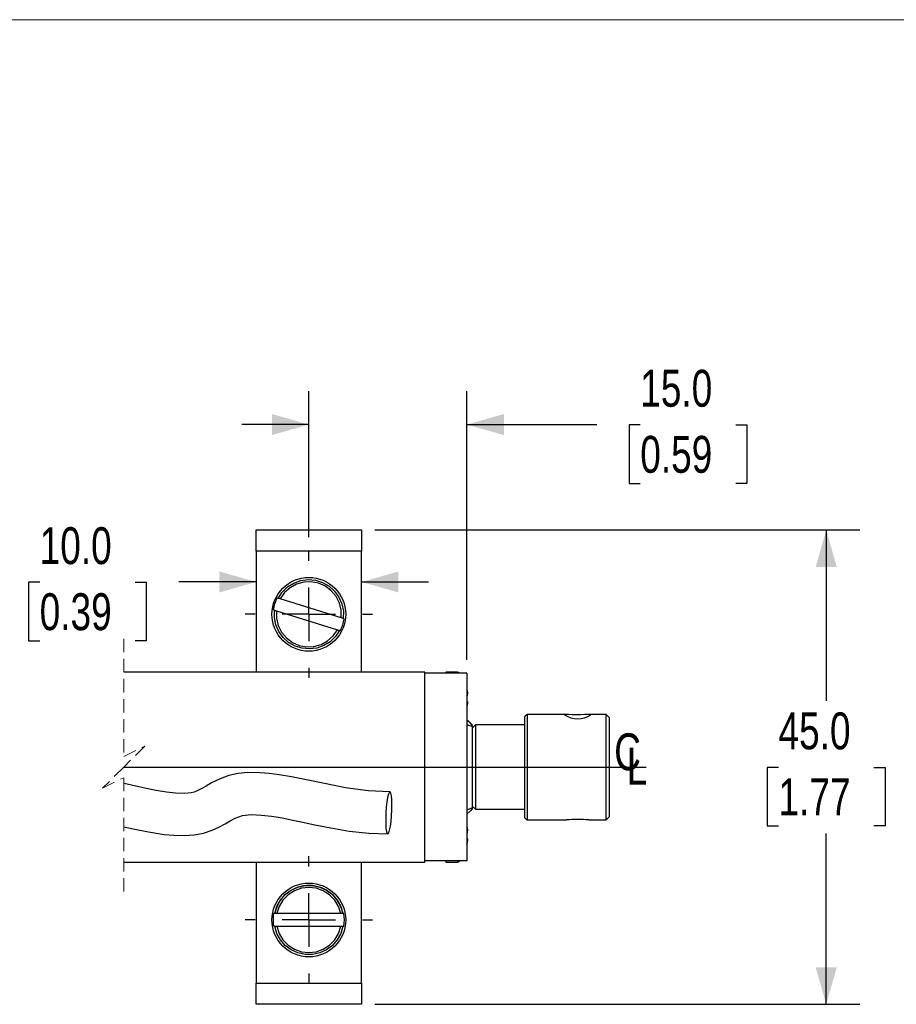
# Model space of a CAD drawing. Header units: millimetres. Extents: x 0 to 432, y 0 to 279.
# Tile 6 of 7: x 256 to 339, y 186 to 279. Entities that reach past the tile are written whole.
import ezdxf

# ---------------------------------------------------------------- set-up
doc = ezdxf.new("R2010")
doc.units = ezdxf.units.MM
doc.linetypes.add('CENTERX2', pattern=[20.32, 12.7, -2.54, 2.54, -2.54])
doc.linetypes.add('HIDDEN', pattern=[1.905, 1.27, -0.635])
doc.layers.add('CENTER', color=40, linetype='CENTERX2')
doc.layers.add('DIMENSIONS', color=140, linetype='Continuous', lineweight=25)
doc.layers.add('TEXT', color=140, linetype='Continuous', lineweight=25)
doc.styles.add('SLDTEXTSTYLE0', font='TXT', dxfattribs={"width": 0.75})
doc.dimstyles.new('SLDDIMSTYLE0', dxfattribs={"dimtxt": 3.5, "dimasz": 3.5, "dimexe": 0, "dimexo": 0.0625, "dimgap": 0.875, "dimtad": 0, "dimtih": 1, "dimtoh": 1, "dimdec": 1, "dimrnd": 1e-09, "dimzin": 4, "dimdsep": 46, "dimtxsty": 'SLDTEXTSTYLE0', "dimsah": 1, "dimcen": 0.09, "dimadec": 0, "dimazin": 1, "dimtfac": 1, "dimtdec": 1, "dimtofl": 0, "dimtmove": 0, "dimatfit": 3, "dimfxl": 0, "dimfrac": 2, "dimtolj": 1, "dimtzin": 12, "dimarcsym": 0})
doc.dimstyles.new('SLDDIMSTYLE5', dxfattribs={"dimtxt": 3.5, "dimasz": 3.5, "dimexe": 0, "dimexo": 0.0625, "dimgap": 0.875, "dimtad": 0, "dimtih": 1, "dimtoh": 1, "dimdec": 1, "dimrnd": 1e-09, "dimzin": 4, "dimdsep": 46, "dimtxsty": 'SLDTEXTSTYLE0', "dimsah": 1, "dimcen": 0.09, "dimadec": 0, "dimazin": 1, "dimtfac": 1, "dimtdec": 1, "dimtmove": 0, "dimatfit": 0, "dimfxl": 0, "dimfrac": 2, "dimtolj": 1, "dimtzin": 12, "dimarcsym": 0})

# ---------------------------------------------------------------- blocks, each defined once
blk = doc.blocks.new('SW_BROKEN_VIEW_1')
at = {"color": 0}
blk.add_line((180.421, 0), (229.998, 0), dxfattribs=at)
blk = doc.blocks.new('_D_19')
at = {"layer": 'DIMENSIONS'}
for p, q in [((258.184, 226.03), (257.118, 226.03)), ((257.118, 226.03), (257.118, 220.473)), ((267.236, 226.03), (268.302, 226.03)), ((268.302, 226.03), (268.302, 220.473)), ((278.72, 226.056), (271.372, 226.056)), ((288.72, 226.056), (295.07, 226.056)), ((257.118, 220.473), (258.184, 220.473)), ((268.302, 220.473), (267.236, 220.473))]:
    blk.add_line(p, q, dxfattribs=at)
for points in [[(278.72, 226.056), (275.22, 227.056), (275.22, 225.056)], [(288.72, 226.056), (292.22, 225.056), (292.22, 227.056)]]:
    blk.add_solid(points, dxfattribs=at)
at = {"layer": 'DIMENSIONS', "char_height": 3.5, "attachment_point": 1, "style": 'SLDTEXTSTYLE0'}
for s, insert in [('10.0', (258.184, 231.252)), ('0.39', (258.184, 224.985))]:
    blk.add_mtext(s, dxfattribs=dict(at, insert=insert))
blk = doc.blocks.new('_D_20')
at = {"layer": 'DIMENSIONS'}
for p, q in [((283.72, 230.298), (283.72, 244.163)), ((298.72, 218.658), (298.72, 244.163)), ((283.72, 240.988), (277.37, 240.988)), ((298.72, 240.988), (311.026, 240.988)), ((315.162, 240.961), (314.095, 240.961)), ((314.095, 240.961), (314.095, 235.405)), ((324.213, 240.961), (325.28, 240.961)), ((325.28, 240.961), (325.28, 235.405)), ((314.095, 235.405), (315.162, 235.405)), ((325.28, 235.405), (324.213, 235.405))]:
    blk.add_line(p, q, dxfattribs=at)
for points in [[(283.72, 240.988), (280.22, 241.988), (280.22, 239.988)], [(298.72, 240.988), (302.22, 239.988), (302.22, 241.988)]]:
    blk.add_solid(points, dxfattribs=at)
at = {"layer": 'DIMENSIONS', "char_height": 3.5, "attachment_point": 1, "style": 'SLDTEXTSTYLE0'}
for s, insert in [('15.0', (315.162, 246.183)), ('0.59', (315.162, 239.916))]:
    blk.add_mtext(s, dxfattribs=dict(at, insert=insert))
blk = doc.blocks.new('_D_22')
at = {"layer": 'DIMENSIONS'}
for p, q in [((289.99, 230.988), (335.979, 230.988)), ((332.804, 230.988), (332.804, 214.781)), ((328.278, 208.461), (327.212, 208.461)), ((327.212, 208.461), (327.212, 202.905)), ((337.329, 208.461), (338.396, 208.461)), ((338.396, 208.461), (338.396, 202.905)), ((327.212, 202.905), (328.278, 202.905)), ((338.396, 202.905), (337.329, 202.905)), ((332.804, 185.988), (332.804, 202.194)), ((289.99, 185.988), (335.979, 185.988))]:
    blk.add_line(p, q, dxfattribs=at)
for points in [[(332.804, 230.988), (331.804, 227.488), (333.804, 227.488)], [(332.804, 185.988), (333.804, 189.488), (331.804, 189.488)]]:
    blk.add_solid(points, dxfattribs=at)
at = {"layer": 'DIMENSIONS', "char_height": 3.5, "attachment_point": 1, "style": 'SLDTEXTSTYLE0'}
for s, insert in [('45.0', (328.278, 213.683)), ('1.77', (328.278, 207.416))]:
    blk.add_mtext(s, dxfattribs=dict(at, insert=insert))
blk = doc.blocks.new('SW_SYMBOL_MOD_CL')
at = {"layer": 'TEXT', "color": 0, "char_height": 783, "attachment_point": 5, "style": 'SLDTEXTSTYLE0'}
for s, insert in [('C', (400, 600)), ('L', (600, 300))]:
    blk.add_mtext(s, dxfattribs=dict(at, insert=insert))
blk = doc.blocks.new('SW_CENTERMARKSYMBOL_3')
at = {"layer": 'CENTER', "color": 0}
for p, q in [((0, 5.08), (0, 6.04)), ((0, 0), (0, 2.54)), ((-5.08, 0), (-6.04, 0)), ((0, 0), (-2.54, 0)), ((0, 0), (0, -2.54)), ((0, 0), (2.54, 0)), ((5.08, 0), (6.04, 0)), ((0, -5.08), (0, -6.04))]:
    blk.add_line(p, q, dxfattribs=at)
blk = doc.blocks.new('SW_CENTERMARKSYMBOL_4')
at = {"layer": 'CENTER', "color": 0}
for p, q in [((0, 5.08), (0, 6.04)), ((0, 0), (0, 2.54)), ((-5.08, 0), (-6.04, 0)), ((0, 0), (-2.54, 0)), ((0, 0), (0, -2.54)), ((0, 0), (2.54, 0)), ((5.08, 0), (6.04, 0)), ((0, -5.08), (0, -6.04))]:
    blk.add_line(p, q, dxfattribs=at)

msp = doc.modelspace()

# ---------------------------------------------------------------- linework, layer by layer
at = {"color": 7, "linetype": 'Continuous', "lineweight": 18}
msp.add_line((0, 279.4), (431.8, 279.4), dxfattribs=at)
for p, q in [((286.792, 222.658), (281.006, 224.462)), ((280.648, 223.317), (286.435, 221.513)), ((298.72, 217.388), (294.72, 217.388)), ((297.825, 217.488), (296.72, 217.488)), ((296.72, 217.488), (296.72, 217.388)), ((297.825, 217.488), (297.825, 217.388)), ((298.017, 217.392), (298.017, 217.388)), ((298.72, 215.433), (298.766, 215.434)), ((298.766, 215.273), (298.72, 215.274)), ((304.42, 213.488), (304.22, 213.288)), ((304.22, 203.688), (304.22, 213.288)), ((308.137, 213.488), (304.42, 213.488)), ((304.42, 213.488), (304.42, 203.488)), ((311.92, 213.488), (310.292, 213.488)), ((312.22, 213.188), (311.92, 213.488)), ((311.92, 203.488), (311.92, 213.488)), ((312.22, 213.188), (312.22, 203.788)), ((299.22, 212.488), (299.094, 212.613)), ((299.52, 212.488), (299.22, 212.188)), ((299.22, 212.488), (299.22, 212.473)), ((304.22, 212.488), (299.52, 212.488)), ((299.52, 212.488), (299.52, 204.488)), ((299.22, 204.788), (299.52, 204.488)), ((299.22, 204.585), (299.22, 204.488)), ((299.109, 204.376), (299.22, 204.488)), ((299.52, 204.488), (304.22, 204.488)), ((304.22, 203.688), (304.42, 203.488)), ((311.92, 203.488), (312.22, 203.788)), ((266.158, 202.838), (267.069, 202.633)), ((291.01, 203.627), (291.013, 203.127)), ((304.42, 203.488), (308.148, 203.488)), ((310.303, 203.488), (311.92, 203.488)), ((298.72, 202.433), (298.766, 202.434)), ((298.766, 202.273), (298.72, 202.274)), ((296.72, 199.588), (296.72, 199.488)), ((297.825, 199.588), (297.825, 199.488)), ((298.017, 199.588), (298.017, 199.583)), ((280.487, 194.588), (280.405, 194.588)), ((286.751, 194.588), (280.69, 194.588)), ((286.941, 194.582), (286.835, 194.998)), ((287.035, 194.588), (286.953, 194.588)), ((280.69, 193.388), (286.751, 193.388)), ((286.953, 193.388), (287.035, 193.388))]:
    msp.add_line(p, q)
at = {"color": 7, "linetype": 'HIDDEN', "lineweight": 18}
for p, q in [((266.158, 220.663), (266.158, 209.488)), ((266.158, 209.488), (268.158, 210.488)), ((268.158, 210.488), (266.158, 208.488)), ((266.158, 208.488), (264.158, 206.488)), ((264.158, 206.488), (266.158, 207.488)), ((266.158, 207.488), (266.158, 196.313))]:
    msp.add_line(p, q, dxfattribs=at)
at = {"flags": 128}
for points in [[(278.72, 228.988), (278.72, 229.378), (278.72, 229.753), (278.72, 230.099), (278.72, 230.402), (278.72, 230.65), (278.72, 230.835), (278.72, 230.949), (278.72, 230.988), (288.72, 230.988), (288.72, 230.949), (288.72, 230.835), (288.72, 230.65), (288.72, 230.402), (288.72, 230.099), (288.72, 229.753), (288.72, 229.378), (288.72, 228.988)], [(288.72, 217.488), (288.72, 228.988), (278.72, 228.988), (278.72, 217.488)], [(286.83, 222.647), (286.792, 222.658), (286.786, 223.365), (286.62, 224.052), (286.303, 224.683), (285.85, 225.225), (285.286, 225.651), (284.64, 225.937), (283.945, 226.069), (283.239, 226.039), (282.559, 225.85), (281.939, 225.511), (281.412, 225.041), (281.006, 224.462), (280.941, 224.482), (280.883, 224.5), (280.84, 224.514), (280.815, 224.522), (280.812, 224.523), (281.203, 225.104), (281.708, 225.589), (282.305, 225.956), (282.966, 226.188), (283.661, 226.276), (284.359, 226.213), (285.028, 226.005), (285.637, 225.659), (286.16, 225.193), (286.571, 224.626), (286.854, 223.985), (286.994, 223.299), (286.985, 222.598), (286.983, 222.599), (286.962, 222.605), (286.941, 222.612), (286.891, 222.628), (286.83, 222.647)], [(280.455, 223.377), (280.421, 223.388), (280.377, 223.401), (280.399, 223.551), (280.427, 223.699), (280.462, 223.845), (280.504, 223.99), (280.552, 224.133), (280.607, 224.274), (280.667, 224.412), (280.734, 224.547)], [(280.812, 224.523), (280.778, 224.533), (280.734, 224.547)], [(286.616, 221.456), (286.628, 221.452), (286.237, 220.871), (285.732, 220.386), (285.135, 220.019), (284.474, 219.787), (283.779, 219.7), (283.081, 219.762), (282.413, 219.97), (281.803, 220.316), (281.281, 220.782), (280.869, 221.349), (280.587, 221.99), (280.446, 222.677), (280.455, 223.377), (280.465, 223.374), (280.496, 223.364), (280.543, 223.35), (280.603, 223.331), (280.648, 223.317), (280.654, 222.61), (280.82, 221.923), (281.138, 221.292), (281.59, 220.75), (282.155, 220.324), (282.801, 220.038), (283.495, 219.907), (284.201, 219.936), (284.882, 220.125), (285.502, 220.464), (286.029, 220.935), (286.435, 221.513), (286.493, 221.495), (286.552, 221.476), (286.584, 221.466), (286.616, 221.456)], [(287.063, 222.574), (287.02, 222.587), (286.985, 222.598)], [(286.628, 221.452), (286.662, 221.442), (286.706, 221.428)], [(266.158, 199.488), (294.72, 199.488), (294.72, 217.488), (266.158, 217.488)], [(298.72, 217.388), (298.72, 199.588), (294.72, 199.588)], [(298.72, 215.841), (298.723, 215.825), (298.739, 215.744), (298.753, 215.662), (298.766, 215.579), (298.766, 215.565), (298.766, 215.55), (298.766, 215.533), (298.766, 215.516), (298.766, 215.497), (298.766, 215.477), (298.766, 215.456), (298.766, 215.434), (298.753, 215.446), (298.739, 215.458), (298.723, 215.47), (298.72, 215.473)], [(298.72, 215.234), (298.723, 215.237), (298.739, 215.249), (298.753, 215.261), (298.766, 215.273), (298.766, 215.301), (298.766, 215.327), (298.766, 215.353), (298.766, 215.379), (298.766, 215.403), (298.766, 215.426), (298.766, 215.438)], [(298.72, 214.741), (298.723, 214.739), (298.739, 214.726), (298.753, 214.714), (298.766, 214.702), (298.766, 214.674), (298.766, 214.648), (298.766, 214.622), (298.766, 214.597), (298.766, 214.572), (298.766, 214.549), (298.766, 214.527), (298.766, 214.505), (298.753, 214.423), (298.739, 214.341), (298.723, 214.259), (298.72, 214.243)], [(310.47, 213.45), (310.402, 213.483), (310.207, 213.485), (309.9, 213.468), (309.51, 213.45), (309.093, 213.446), (308.701, 213.459), (308.362, 213.478), (308.109, 213.487), (307.982, 213.468)], [(299.22, 212.391), (299.22, 212.395), (299.22, 212.401), (299.22, 212.408), (299.22, 212.418), (299.22, 212.429), (299.22, 212.442), (299.22, 212.457), (299.22, 212.473), (298.992, 212.709), (298.72, 212.946)], [(299.22, 212.391), (299.22, 212.15), (299.22, 211.774), (299.22, 211.276), (299.22, 210.675), (299.22, 209.993), (299.22, 209.254), (299.22, 208.488), (299.22, 207.721), (299.22, 206.983), (299.22, 206.3), (299.22, 205.699), (299.22, 205.201), (299.22, 204.825), (299.22, 204.585), (299.22, 204.585), (299.052, 204.558), (298.72, 204.419)], [(291.415, 206.15), (289.358, 206.238), (287.199, 206.527), (285.201, 206.928), (283.491, 207.291), (282.08, 207.569), (280.897, 207.767), (279.958, 207.888), (279.076, 207.962), (277.945, 207.973), (277.008, 207.882), (276.134, 207.68), (275.312, 207.379), (274.495, 206.988), (273.975, 206.697), (273.52, 206.434), (273.13, 206.242), (272.829, 206.128), (272.562, 206.061), (271.955, 205.998), (271.083, 206.019), (270.202, 206.116), (269.223, 206.276), (268.452, 206.427), (267.601, 206.611), (266.49, 206.865), (266.158, 206.942)], [(291.013, 203.127), (291.038, 202.703), (291.082, 202.386), (291.144, 202.2), (291.217, 202.16), (291.298, 202.267), (291.378, 202.514), (291.454, 202.882), (291.519, 203.345), (291.567, 203.868), (291.597, 204.412), (291.605, 204.937), (291.591, 205.403), (291.556, 205.777), (291.502, 206.03), (291.434, 206.145), (291.356, 206.111), (291.275, 205.932), (291.196, 205.622), (291.125, 205.202), (291.068, 204.705), (291.029, 204.166), (291.01, 203.627)], [(267.069, 202.633), (268.517, 202.339), (269.997, 202.109), (270.909, 202.023), (271.903, 201.997), (272.852, 202.061), (273.735, 202.229), (274.546, 202.498), (275.174, 202.787), (275.766, 203.101), (276.27, 203.396), (276.737, 203.658), (277.43, 203.903), (278.236, 203.985), (279.229, 203.943), (280.175, 203.832), (280.846, 203.727), (281.345, 203.638), (282.031, 203.504), (283.005, 203.302), (284.277, 203.029), (285.805, 202.717), (287.549, 202.419), (289.401, 202.237), (291.198, 202.156)], [(298.72, 204.029), (299.069, 204.338), (299.22, 204.502)], [(298.72, 202.841), (298.723, 202.825), (298.739, 202.744), (298.753, 202.662), (298.766, 202.579), (298.766, 202.565), (298.766, 202.55), (298.766, 202.533), (298.766, 202.516), (298.766, 202.497), (298.766, 202.477), (298.766, 202.456), (298.766, 202.434), (298.753, 202.446), (298.739, 202.458), (298.723, 202.47), (298.72, 202.473)], [(298.72, 202.234), (298.723, 202.237), (298.739, 202.249), (298.753, 202.261), (298.766, 202.273), (298.766, 202.301), (298.766, 202.327), (298.766, 202.353), (298.766, 202.379), (298.766, 202.403), (298.766, 202.426), (298.766, 202.438)], [(298.72, 201.741), (298.723, 201.739), (298.739, 201.726), (298.753, 201.714), (298.766, 201.702), (298.766, 201.674), (298.766, 201.648), (298.766, 201.622), (298.766, 201.597), (298.766, 201.572), (298.766, 201.549), (298.766, 201.527), (298.766, 201.505), (298.753, 201.423), (298.739, 201.341), (298.723, 201.259), (298.72, 201.243)], [(278.72, 199.488), (278.72, 187.988), (288.72, 187.988), (288.72, 199.488)], [(296.72, 199.488), (297.825, 199.488), (297.853, 199.489), (297.88, 199.494), (297.907, 199.502), (297.932, 199.513), (297.956, 199.527), (297.979, 199.543), (297.999, 199.562), (298.017, 199.583)], [(286.79, 194.588), (286.751, 194.588), (286.535, 195.26), (286.172, 195.867), (285.681, 196.375), (285.087, 196.758), (284.422, 196.996), (283.72, 197.077), (283.018, 196.996), (282.353, 196.758), (281.759, 196.375), (281.268, 195.867), (280.905, 195.26), (280.69, 194.588), (280.623, 194.588), (280.561, 194.588), (280.516, 194.588), (280.49, 194.588), (280.487, 194.588), (280.687, 195.259), (281.025, 195.872), (281.486, 196.4), (282.048, 196.819), (282.685, 197.109), (283.37, 197.257), (284.07, 197.257), (284.755, 197.109), (285.393, 196.819), (285.955, 196.4), (286.415, 195.872), (286.753, 195.259), (286.953, 194.588), (286.951, 194.588), (286.929, 194.588), (286.907, 194.588), (286.854, 194.588), (286.79, 194.588)], [(280.487, 193.388), (280.451, 193.388), (280.405, 193.388), (280.382, 193.536), (280.365, 193.686), (280.355, 193.837), (280.351, 193.988), (280.355, 194.138), (280.365, 194.289), (280.382, 194.439), (280.405, 194.588)], [(286.941, 193.388), (286.953, 193.388), (286.753, 192.716), (286.415, 192.103), (285.955, 191.575), (285.393, 191.156), (284.755, 190.866), (284.07, 190.718), (283.37, 190.718), (282.685, 190.866), (282.048, 191.156), (281.486, 191.575), (281.025, 192.103), (280.687, 192.716), (280.487, 193.388), (280.497, 193.388), (280.53, 193.388), (280.579, 193.388), (280.642, 193.388), (280.69, 193.388), (280.905, 192.715), (281.268, 192.108), (281.759, 191.6), (282.353, 191.217), (283.018, 190.979), (283.72, 190.898), (284.422, 190.979), (285.087, 191.217), (285.681, 191.6), (286.172, 192.108), (286.535, 192.715), (286.751, 193.388), (286.812, 193.388), (286.874, 193.388), (286.907, 193.388), (286.941, 193.388)], [(288.72, 187.988), (288.72, 187.597), (288.72, 187.222), (288.72, 186.876), (288.72, 186.573), (288.72, 186.325), (288.72, 186.14), (288.72, 186.026), (288.72, 185.988), (278.72, 185.988), (278.72, 186.026), (278.72, 186.14), (278.72, 186.325), (278.72, 186.573), (278.72, 186.876), (278.72, 187.222), (278.72, 187.597), (278.72, 187.988)]]:
    msp.add_lwpolyline(points, dxfattribs=at)
for centre in [(283.72, 222.988), (283.72, 193.988)]:
    msp.add_circle(centre, 3.5)
for centre, radius, start, end in [((283.72, 222.987), 3.368, 332.42398, 352.94516), ((297.825, 217.248), 0.24, 36.94768, 89.99836), ((297.361, 214.489), 1.405, 345.33632, 0.64705), ((309.225, 215.332), 2.257, 236.71028, 303.47608), ((299.201, 213.168), 0.777, 231.83008, 271.44556), ((309.205, 182.525), 20.992, 87.00226, 92.88586), ((297.361, 201.489), 1.405, 345.33628, 0.64706), ((283.72, 193.988), 3.275, 17.96788, 169.65514), ((283.72, 193.988), 3.369, 349.74095, 10.25905)]:
    msp.add_arc(centre, radius, start, end)

# ---------------------------------------------------------------- block references
at = {"color": 7, "linetype": 'Continuous'}
msp.add_blockref('SW_BROKEN_VIEW_1', (85.737, 208.488), dxfattribs=at)
at = {"layer": 'CENTER'}
for name, p in [('SW_CENTERMARKSYMBOL_3', (283.72, 222.988)), ('SW_CENTERMARKSYMBOL_4', (283.72, 193.988))]:
    msp.add_blockref(name, p, dxfattribs=at)
at = {"layer": 'TEXT', "xscale": 0.004470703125, "yscale": 0.004470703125, "zscale": 0.004470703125}
msp.add_blockref('SW_SYMBOL_MOD_CL', (312.171, 207.236), dxfattribs=at)

# ---------------------------------------------------------------- dimensions: what is measured, and where the dimension line sits
at = {"layer": 'DIMENSIONS'}
for base, p1, p2, picture, middle in [((298.72, 240.988), (283.72, 229.028), (298.72, 217.388), '_D_20', (319.688, 240.988)), ((288.72, 226.056), (278.72, 230.988), (288.72, 230.988), '_D_19', (262.71, 226.056))]:
    dim = msp.add_linear_dim(base=base, p1=p1, p2=p2, dimstyle='SLDDIMSTYLE5', dxfattribs=at)
    dim.commit()
    dim.dimension.update_dxf_attribs({"geometry": picture, "text_midpoint": middle, "dimtype": 160})
dim = msp.add_linear_dim(base=(332.804, 185.988), p1=(288.72, 230.988), p2=(288.72, 185.988), angle=90, dimstyle='SLDDIMSTYLE0', dxfattribs=at)
dim.commit()
dim.dimension.update_dxf_attribs({"geometry": '_D_22', "text_midpoint": (332.804, 208.488), "dimtype": 160})

doc.saveas('drawing.dxf')
